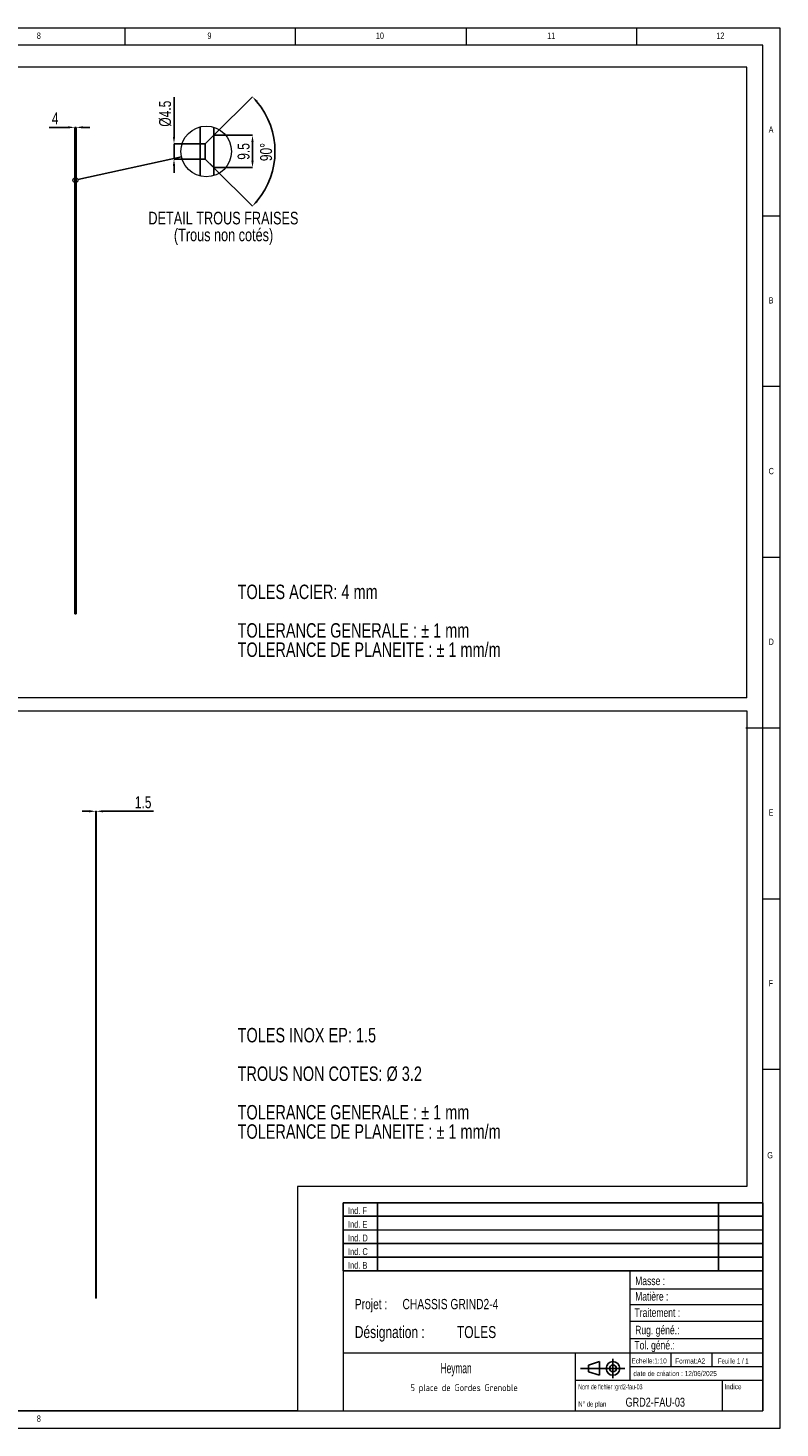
# Model space of a CAD drawing. Header units: millimetres. Extents: x 3 to 589, y 5 to 415.
# Tile 9 of 9: x 369 to 589, y 5 to 415. Entities that reach past the tile are written whole.
import ezdxf

# ---------------------------------------------------------------- set-up
doc = ezdxf.new("R2010")
doc.units = ezdxf.units.MM
doc.header["$PDSIZE"] = -1
doc.linetypes.add('HIDDEN', pattern=[1.905, 1.27, -0.635])
for name, color, linetype in [('COTES', 1, 'Continuous'), ('NOTES', 6, 'Continuous'), ('TRAIT-TIRET', 2, 'HIDDEN')]:
    doc.layers.add(name, color=color, linetype=linetype)
doc.layers.add('TRAIT-FORT', color=4, linetype='Continuous', lineweight=25)
doc.styles.add('SLDTEXTSTYLE0', font='TXT', dxfattribs={"width": 0.75})
doc.styles.add('SLDTEXTSTYLE1', font='TXT', dxfattribs={"width": 0.617423})
doc.styles.add('SLDTEXTSTYLE2', font='TXT', dxfattribs={"width": 0.7})
doc.styles.add('SLDTEXTSTYLE3', font='ISOCP3', dxfattribs={"width": 0.96})
doc.styles.add('SLDTEXTSTYLE4', font='TXT', dxfattribs={"width": 0.605})
doc.styles.add('SLDTEXTSTYLE5', font='TXT', dxfattribs={"width": 0.692308})
doc.dimstyles.new('SLDDIMSTYLE4', dxfattribs={"dimtxt": 3.5, "dimasz": 2, "dimexe": 0, "dimexo": 0.0625, "dimgap": 0.875, "dimtad": 1, "dimlfac": 10, "dimrnd": 1e-09, "dimzin": 12, "dimdsep": 46, "dimtxsty": 'SLDTEXTSTYLE0', "dimsah": 1, "dimcen": 0.09, "dimadec": 0, "dimazin": 3, "dimtfac": 1, "dimtmove": 0, "dimatfit": 0, "dimfxl": 1, "dimfrac": 2, "dimtolj": 1, "dimtzin": 12, "dimarcsym": 0})
doc.dimstyles.new('SLDDIMSTYLE5', dxfattribs={"dimtxt": 0.18, "dimasz": 2, "dimexe": 0, "dimexo": 0.0625, "dimgap": 0, "dimtad": 0, "dimtih": 1, "dimtoh": 1, "dimdec": 0, "dimrnd": 1e-09, "dimzin": 0, "dimdsep": 46, "dimtxsty": 'Standard', "dimblk1": 'NONE', "dimblk2": 'NONE', "dimsah": 1, "dimcen": 0.09, "dimadec": 0, "dimazin": 0, "dimtfac": 2, "dimtdec": 0, "dimtofl": 0, "dimtmove": 0, "dimatfit": 3, "dimldrblk": 'NONE', "dimfxl": 1, "dimfrac": 2, "dimtolj": 1, "dimtzin": 0, "dimarcsym": 0})
doc.dimstyles.new('SLDDIMSTYLE6', dxfattribs={"dimtxt": 3.5, "dimasz": 2, "dimexe": 0, "dimexo": 0.0625, "dimgap": 0.875, "dimtad": 1, "dimdec": 1, "dimrnd": 1e-09, "dimzin": 12, "dimdsep": 46, "dimtxsty": 'SLDTEXTSTYLE0', "dimsah": 1, "dimcen": 0.09, "dimadec": 0, "dimazin": 3, "dimtfac": 1, "dimtofl": 0, "dimtmove": 0, "dimatfit": 3, "dimfxl": 1, "dimfrac": 2, "dimtolj": 1, "dimtzin": 12, "dimarcsym": 0})
doc.dimstyles.new('SLDDIMSTYLE7', dxfattribs={"dimtxt": 3.5, "dimasz": 2, "dimexe": 0, "dimexo": 0.0625, "dimgap": 0.875, "dimtad": 1, "dimrnd": 1e-09, "dimzin": 12, "dimdsep": 46, "dimtxsty": 'SLDTEXTSTYLE0', "dimsah": 1, "dimcen": 0.09, "dimadec": 0, "dimazin": 3, "dimtfac": 1, "dimtmove": 0, "dimatfit": 0, "dimfxl": 1, "dimfrac": 2, "dimtolj": 1, "dimtzin": 12, "dimarcsym": 0})
doc.dimstyles.new('SLDDIMSTYLE8', dxfattribs={"dimtxt": 3.5, "dimasz": 2, "dimexe": 0, "dimexo": 0.0625, "dimgap": 0.875, "dimtad": 1, "dimdec": 4, "dimzin": 12, "dimdsep": 46, "dimtxsty": 'SLDTEXTSTYLE0', "dimsah": 1, "dimcen": 0.09, "dimazin": 3, "dimtfac": 1, "dimtofl": 0, "dimtmove": 0, "dimatfit": 3, "dimfxl": 1, "dimfrac": 2, "dimtolj": 1, "dimtzin": 12, "dimarcsym": 0})

# ---------------------------------------------------------------- blocks, each defined once
blk = doc.blocks.new('TAB MODIFS')
for p, q in [((123, 20), (0, 20)), ((0, 0), (0, 20)), ((10, 20), (10, 0)), ((110, 20), (110, 0)), ((123, 0), (123, 20)), ((0, 16), (123, 16)), ((0, 8), (123, 8)), ((0, 4), (123, 4)), ((0, 0), (123, 0))]:
    blk.add_line(p, q)
at = {"color": 7, "linetype": 'Continuous', "lineweight": 18}
blk.add_line((0, 12), (123, 12), dxfattribs=at)
at = {"color": 7}
for tag in ['AUTOATTR0', 'AUTOATTR1', 'AUTOATTR2', 'AUTOATTR3', 'AUTOATTR4', 'AUTOATTR5', 'AUTOATTR6', 'AUTOATTR7', 'AUTOATTR8', 'AUTOATTR9']:
    blk.add_attdef(tag, (0, 0), '', height=1, dxfattribs=at)
at = {"layer": 'NOTES', "color": 211, "char_height": 2, "attachment_point": 1, "style": 'SLDTEXTSTYLE0'}
for s, insert in [('Ind. F', (1.36, 18.66)), ('Ind. E', (1.36, 14.66)), ('Ind. D', (1.36, 10.66)), ('Ind. C', (1.36, 6.66)), ('Ind. B', (1.36, 2.66))]:
    blk.add_mtext(s, dxfattribs=dict(at, insert=insert))
blk = doc.blocks.new('Bloc2')
for p, q in [((2.32, 3.8), (5.55, 4.8)), ((5.55, 4.8), (5.55, 0.8)), ((9.48, 0), (9.48, 5.6)), ((0, 2.8), (12.98, 2.8)), ((2.32, 1.8), (2.32, 3.8)), ((5.55, 0.8), (2.32, 1.8))]:
    blk.add_line(p, q)
for radius in [2, 1]:
    blk.add_circle((9.48, 2.8), radius)
blk = doc.blocks.new('SW_NOTE_0')
at = {"layer": 'NOTES', "color": 0, "char_height": 4.2333, "attachment_point": 1, "style": 'SLDTEXTSTYLE0'}
for s, insert in [('TOLES INOX EP: 1.5', (0, 5.46)), ('TROUS NON COTES: Ø 3.2', (0, -5.83)), ('TOLERANCE GENERALE : ± 1 mm', (0, -17.12)), ('TOLERANCE DE PLANEITE : ± 1 mm/m', (0, -22.77))]:
    blk.add_mtext(s, dxfattribs=dict(at, insert=insert))
blk = doc.blocks.new('SW_NOTE_1')
at = {"layer": 'NOTES', "color": 0, "char_height": 4.2333, "attachment_point": 1, "style": 'SLDTEXTSTYLE0'}
for s, insert in [('TOLES ACIER: 4 mm', (0, 5.46)), ('TOLERANCE GENERALE : ± 1 mm', (0, -5.83)), ('TOLERANCE DE PLANEITE : ± 1 mm/m', (0, -11.48))]:
    blk.add_mtext(s, dxfattribs=dict(at, insert=insert))
blk = doc.blocks.new('SW_NOTE_2')
at = {"layer": 'NOTES', "color": 0, "char_height": 3.7042, "attachment_point": 2, "style": 'SLDTEXTSTYLE0'}
for s, insert in [('DETAIL TROUS FRAISES', (25.06, 4.77)), ('(Trous non cotés)', (25.1, -0.16))]:
    blk.add_mtext(s, dxfattribs=dict(at, insert=insert))
blk = doc.blocks.new('SW_NOTE_3')
at = {"layer": 'NOTES', "color": 0, "char_height": 3.5, "attachment_point": 1, "style": 'SLDTEXTSTYLE0'}
for s, insert in [('Désignation :', (0, 4.51)), ('TOLES', (29.93, 4.51))]:
    blk.add_mtext(s, dxfattribs=dict(at, insert=insert))
blk = doc.blocks.new('SW_NOTE_4')
at = {"layer": 'NOTES', "color": 0, "char_height": 3, "attachment_point": 1, "style": 'SLDTEXTSTYLE0'}
for s, insert in [('Projet :', (0, 3.87)), ('CHASSIS GRIND2-4', (13.98, 3.87))]:
    blk.add_mtext(s, dxfattribs=dict(at, insert=insert))
blk = doc.blocks.new('SW_NOTE_5')
at = {"layer": 'NOTES', "color": 0, "insert": (16.91, 2.58), "char_height": 2, "attachment_point": 2, "style": 'SLDTEXTSTYLE3'}
blk.add_mtext('5 place de Gordes Grenoble', dxfattribs=at)
blk = doc.blocks.new('_D_66')
at = {"layer": 'COTES', "color": 0, "lineweight": -2, "transparency": 16777216}
for p, q in [((380.29, 385.9), (374.79, 385.9)), ((382.29, 377.49), (382.29, 385.9)), ((382.69, 385.9), (382.29, 385.9)), ((382.69, 377.49), (382.69, 385.9)), ((384.69, 385.9), (386.69, 385.9))]:
    blk.add_line(p, q, dxfattribs=at)
at = {"layer": 'COTES', "color": 0, "transparency": 16777216}
for points in [[(380.29, 386.23), (380.29, 385.57), (382.29, 385.9)], [(384.69, 386.23), (384.69, 385.57), (382.69, 385.9)]]:
    blk.add_solid(points, dxfattribs=at)
at = {"layer": 'Defpoints', "color": 0, "transparency": 16777216}
for p in [(382.29, 385.9), (382.29, 377.43), (382.69, 377.43)]:
    blk.add_point(p, dxfattribs=at)
at = {"layer": 'COTES', "color": 0, "transparency": 16777216, "insert": (376.54, 390.28), "char_height": 3.5, "attachment_point": 2, "style": 'SLDTEXTSTYLE0'}
blk.add_mtext('\\A1;4', dxfattribs=at)
blk = doc.blocks.new('_None')
blk = doc.blocks.new('_D_67')
at = {"layer": 'COTES', "color": 0, "lineweight": -2, "transparency": 16777216}
for p, q in [((423.09, 383.6), (434.38, 383.6)), ((434.38, 381.6), (434.38, 376.1)), ((423.09, 374.1), (434.38, 374.1))]:
    blk.add_line(p, q, dxfattribs=at)
at = {"layer": 'COTES', "color": 0, "transparency": 16777216}
for points in [[(434.04, 381.6), (434.71, 381.6), (434.38, 383.6)], [(434.04, 376.1), (434.71, 376.1), (434.38, 374.1)]]:
    blk.add_solid(points, dxfattribs=at)
at = {"layer": 'Defpoints', "color": 0, "transparency": 16777216}
for p in [(423.03, 383.6), (423.03, 374.1), (434.38, 374.1)]:
    blk.add_point(p, dxfattribs=at)
at = {"layer": 'COTES', "color": 0, "transparency": 16777216, "insert": (430, 378.85), "char_height": 3.5, "attachment_point": 2, "rotation": 90, "style": 'SLDTEXTSTYLE0'}
blk.add_mtext('\\A1;9.5', dxfattribs=at)
blk = doc.blocks.new('_D_68')
at = {"layer": 'COTES', "color": 0, "lineweight": -2, "transparency": 16777216}
for p, q in [((411.37, 383.1), (411.37, 394.72)), ((418.97, 381.1), (411.37, 381.1)), ((411.37, 376.6), (411.37, 381.1)), ((418.97, 376.6), (411.37, 376.6)), ((411.37, 374.6), (411.37, 372.6))]:
    blk.add_line(p, q, dxfattribs=at)
at = {"layer": 'COTES', "color": 0, "transparency": 16777216}
for points in [[(411.03, 383.1), (411.7, 383.1), (411.37, 381.1)], [(411.03, 374.6), (411.7, 374.6), (411.37, 376.6)]]:
    blk.add_solid(points, dxfattribs=at)
at = {"layer": 'Defpoints', "color": 0, "transparency": 16777216}
for p in [(411.37, 381.1), (419.03, 381.1), (419.03, 376.6)]:
    blk.add_point(p, dxfattribs=at)
at = {"layer": 'COTES', "color": 0, "transparency": 16777216, "insert": (406.99, 389.91), "char_height": 3.5, "attachment_point": 2, "rotation": 90, "style": 'SLDTEXTSTYLE0'}
blk.add_mtext('\\A1;%%c4.5', dxfattribs=at)
blk = doc.blocks.new('_D_69')
at = {"layer": 'COTES', "color": 0, "lineweight": -2, "transparency": 16777216}
for p, q in [((423.08, 383.64), (434.33, 394.89)), ((423.08, 374.05), (434.33, 362.8))]:
    blk.add_line(p, q, dxfattribs=at)
blk.add_arc((418.28, 378.85), 22.69, 320.0517, 39.9483, dxfattribs=at)
at = {"layer": 'COTES', "color": 0, "transparency": 16777216}
for points in [[(435.43, 393.19), (435.92, 393.64), (434.33, 394.89)], [(435.92, 364.05), (435.43, 364.5), (434.33, 362.8)]]:
    blk.add_solid(points, dxfattribs=at)
at = {"layer": 'Defpoints', "color": 0, "transparency": 16777216}
for p in [(423.03, 383.6), (420.53, 381.1), (420.53, 376.6), (423.03, 374.1), (440.2, 372.97)]:
    blk.add_point(p, dxfattribs=at)
at = {"layer": 'COTES', "color": 0, "transparency": 16777216, "insert": (436.6, 376), "char_height": 3.5, "attachment_point": 1, "rotation": 90, "style": 'SLDTEXTSTYLE0'}
blk.add_mtext('\\A1;90°', dxfattribs=at)
blk = doc.blocks.new('_D_70')
at = {"layer": 'COTES', "color": 0, "lineweight": -2, "transparency": 16777216}
for p, q in [((386.44, 185.61), (384.44, 185.61)), ((388.44, 177.07), (388.44, 185.61)), ((388.44, 185.61), (388.59, 185.61)), ((388.59, 177.07), (388.59, 185.61)), ((390.59, 185.61), (405.38, 185.61))]:
    blk.add_line(p, q, dxfattribs=at)
at = {"layer": 'COTES', "color": 0, "transparency": 16777216}
for points in [[(386.44, 185.95), (386.44, 185.28), (388.44, 185.61)], [(390.59, 185.95), (390.59, 185.28), (388.59, 185.61)]]:
    blk.add_solid(points, dxfattribs=at)
at = {"layer": 'Defpoints', "color": 0, "transparency": 16777216}
for p in [(388.59, 185.61), (388.44, 177.01), (388.59, 177.01)]:
    blk.add_point(p, dxfattribs=at)
at = {"layer": 'COTES', "color": 0, "transparency": 16777216, "insert": (402.32, 189.99), "char_height": 3.5, "attachment_point": 2, "style": 'SLDTEXTSTYLE0'}
blk.add_mtext('\\A1;1.5', dxfattribs=at)

msp = doc.modelspace()

# ---------------------------------------------------------------- linework, layer by layer
at = {"lineweight": 18}
for p, q in [((589, 415), (5, 415)), ((397, 415), (397, 410)), ((447, 410), (447, 415)), ((497, 415), (497, 410)), ((547, 410), (547, 415)), ((589, 5), (589, 415)), ((584, 410), (10, 410)), ((584, 10), (584, 410)), ((579.29646, 403.56102), (10, 403.56102)), ((579.29646, 218.83931), (579.29646, 403.56102)), ((584, 360), (589, 360)), ((589, 310), (584, 310)), ((584, 260), (589, 260)), ((579.29646, 218.83931), (10, 218.83931)), ((10, 215.06442), (579.29646, 215.06442)), ((579.29646, 215.06442), (579.29646, 75.70163)), ((589, 210), (579, 210)), ((584, 160), (589, 160)), ((589, 110), (584, 110)), ((579.29646, 75.70163), (447.57081, 75.70163)), ((447.57081, 75.70163), (447.57081, 10)), ((461, 51), (461, 10)), ((584, 51), (461, 51)), ((545, 51), (545, 19)), ((584, 51), (584, 10)), ((545, 45.75642), (584, 45.75642)), ((545, 41.17842), (584, 41.17842)), ((545, 36.24486), (584, 36.24486)), ((545, 31.17795), (584, 31.17795)), ((461, 27), (584, 27)), ((529, 27), (529, 10)), ((557, 27), (557, 23)), ((569, 27), (569, 23)), ((545, 23), (584, 23)), ((529, 19), (584, 19)), ((572, 19), (572, 10)), ((447.57081, 10), (10, 10)), ((10, 10), (584, 10)), ((461, 10.00044), (584, 10)), ((5, 5), (589, 5))]:
    msp.add_line(p, q, dxfattribs=at)
at = {"lineweight": 25}
for p, q in [((423.0322, 383.59765), (420.5322, 381.09765)), ((420.5322, 381.09765), (419.0322, 381.09765)), ((420.5322, 381.09765), (420.5322, 376.59765)), ((419.0322, 376.59765), (420.5322, 376.59765)), ((420.5322, 376.59765), (423.0322, 374.09765))]:
    msp.add_line(p, q, dxfattribs=at)
at = {"lineweight": 18}
for centre, radius in [((420.81598, 378.84755), 7.40934), ((382.47072, 370.42776), 0.74093)]:
    msp.add_circle(centre, radius, dxfattribs=at)
at = {"layer": 'TRAIT-FORT', "lineweight": 25}
for p, q in [((419.0322, 386.03905), (419.0322, 371.65622)), ((423.0322, 385.91776), (423.0322, 371.77751)), ((382.69234, 377.42775), (382.29234, 377.42775)), ((382.29234, 377.42775), (382.29234, 243.42774)), ((382.69234, 377.42775), (382.69234, 243.42774)), ((382.69234, 243.42774), (382.29234, 243.42774)), ((388.587, 177.00748), (388.437, 177.00748)), ((388.437, 177.00748), (388.437, 43.00746)), ((388.587, 43.00746), (388.587, 177.00748)), ((388.437, 43.00746), (388.587, 43.00746))]:
    msp.add_line(p, q, dxfattribs=at)
at = {"layer": 'TRAIT-TIRET'}
for p, q in [((423.0322, 383.59765), (420.5322, 381.09765)), ((420.5322, 381.09765), (419.0322, 381.09765)), ((420.5322, 381.09765), (420.5322, 376.59768)), ((382.69234, 373.5278), (382.29234, 373.5278)), ((419.0322, 376.59768), (420.5322, 376.59768)), ((420.5322, 376.59768), (423.0322, 374.09762)), ((382.29234, 372.32769), (382.69234, 372.32769)), ((382.44234, 370.65285), (382.29234, 370.65285)), ((382.29234, 370.20271), (382.44234, 370.20271)), ((382.69234, 370.90271), (382.44234, 370.65285)), ((382.44234, 370.65285), (382.44234, 370.20271)), ((382.44234, 370.20271), (382.69234, 369.95285)), ((382.44234, 351.95282), (382.29234, 351.95282)), ((382.29234, 351.50269), (382.44234, 351.50269)), ((382.69234, 352.20268), (382.44234, 351.95282)), ((382.44234, 351.95282), (382.44234, 351.50269)), ((382.44234, 351.50269), (382.69234, 351.25282)), ((382.44234, 333.25279), (382.29234, 333.25279)), ((382.29234, 332.80285), (382.44234, 332.80285)), ((382.69234, 333.50285), (382.44234, 333.25279)), ((382.44234, 333.25279), (382.44234, 332.80285)), ((382.44234, 332.80285), (382.69234, 332.5528)), ((382.44234, 310.65281), (382.29234, 310.65281)), ((382.29234, 310.20268), (382.44234, 310.20268)), ((382.69234, 310.90267), (382.44234, 310.65281)), ((382.44234, 310.65281), (382.44234, 310.20268)), ((382.44234, 310.20268), (382.69234, 309.95281)), ((382.44234, 288.05283), (382.29234, 288.05283)), ((382.29234, 287.60269), (382.44234, 287.60269)), ((382.69234, 288.30269), (382.44234, 288.05283)), ((382.44234, 288.05283), (382.44234, 287.60269)), ((382.44234, 287.60269), (382.69234, 287.35283)), ((382.44234, 269.3528), (382.29234, 269.3528)), ((382.29234, 268.90267), (382.44234, 268.90267)), ((382.69234, 269.60285), (382.44234, 269.3528)), ((382.44234, 269.3528), (382.44234, 268.90267)), ((382.44234, 268.90267), (382.69234, 268.6528)), ((382.44234, 250.65277), (382.29234, 250.65277)), ((382.29234, 250.20283), (382.44234, 250.20283)), ((382.69234, 250.90283), (382.44234, 250.65277)), ((382.44234, 250.65277), (382.44234, 250.20283)), ((382.44234, 250.20283), (382.69234, 249.95278)), ((382.69234, 248.5278), (382.29234, 248.5278)), ((382.29234, 247.32769), (382.69234, 247.32769))]:
    msp.add_line(p, q, dxfattribs=at)

# ---------------------------------------------------------------- block references
for name, p in [('TAB MODIFS', (460.99356, 50.98986)), ('Bloc2', (530.55991, 19.6343))]:
    msp.add_blockref(name, p)
at = {"layer": 'NOTES'}
for name, p in [('SW_NOTE_2', (400.79027, 356.41551)), ('SW_NOTE_1', (430.01336, 246.52943)), ('SW_NOTE_0', (430.01336, 116.70642)), ('SW_NOTE_4', (464.36724, 38.92518)), ('SW_NOTE_3', (464.36724, 30.33513)), ('SW_NOTE_5', (479.50269, 15.21327))]:
    msp.add_blockref(name, p, dxfattribs=at)

# ---------------------------------------------------------------- texts
for s, insert, char_height, attachment_point, style in [('8', (371.16667, 413.66802), 1.85208, 1, 'SLDTEXTSTYLE0'), ('9', (421.16667, 413.66802), 1.85208, 1, 'SLDTEXTSTYLE0'), ('10', (470.54167, 413.66802), 1.852083, 1, 'SLDTEXTSTYLE0'), ('11', (520.75001, 413.66802), 1.852083, 1, 'SLDTEXTSTYLE0'), ('12', (570.33334, 413.66802), 1.852083, 1, 'SLDTEXTSTYLE0'), ('A', (585.66668, 386.16802), 1.85208, 1, 'SLDTEXTSTYLE0'), ('B', (585.66668, 336.16802), 1.85208, 1, 'SLDTEXTSTYLE0'), ('C', (585.66668, 286.16802), 1.85208, 1, 'SLDTEXTSTYLE0'), ('D', (585.66668, 236.16802), 1.85208, 1, 'SLDTEXTSTYLE0'), ('E', (585.66668, 186.16802), 1.85208, 1, 'SLDTEXTSTYLE0'), ('F', (585.66668, 136.16802), 1.85208, 1, 'SLDTEXTSTYLE0'), ('G', (585.25156, 85.82333), 1.85208, 1, 'SLDTEXTSTYLE0'), ('Masse :', (546.53316, 49.34594), 2.5, 1, 'SLDTEXTSTYLE0'), ('Matière :', (546.53316, 44.79932), 2.5, 1, 'SLDTEXTSTYLE0'), ('Traitement :', (546.34272, 40.04565), 2.5, 1, 'SLDTEXTSTYLE0'), ('Rug. géné.:', (546.55141, 34.94492), 2.5, 1, 'SLDTEXTSTYLE0'), ('Tol. géné.:', (546.32359, 30.49933), 2.5, 1, 'SLDTEXTSTYLE0'), ('Echelle:1:10', (545.45345, 25.40475), 1.5, 1, 'SLDTEXTSTYLE0'), ('Format:A2', (558.28928, 25.38016), 1.5, 1, 'SLDTEXTSTYLE0'), ('Feuille 1 / 1', (570.80638, 25.38398), 1.5, 1, 'SLDTEXTSTYLE5'), ('Heyman', (494.06274, 24.02676), 3, 2, 'SLDTEXTSTYLE4'), ('date de création : 12/06/2025', (546.00896, 21.69475), 1.5, 1, 'SLDTEXTSTYLE0'), ('Nom de fichier :grd2-fau-03', (529.8524, 17.81537), 1.5, 1, 'SLDTEXTSTYLE1'), ('Indice', (572.69269, 17.86016), 1.5, 1, 'SLDTEXTSTYLE0'), ('N° de plan', (529.87812, 12.76503), 1.5, 1, 'SLDTEXTSTYLE2'), ('GRD2-FAU-03', (543.73774, 13.8797), 2.6458333, 1, 'SLDTEXTSTYLE0'), ('8', (371.16667, 8.66802), 1.85208, 1, 'SLDTEXTSTYLE0')]:
    msp.add_mtext(s, dxfattribs=dict(at, insert=insert, char_height=char_height, attachment_point=attachment_point, style=style))

# ---------------------------------------------------------------- dimensions: what is measured, and where the dimension line sits
at = {"layer": 'COTES'}
dim = msp.add_linear_dim(base=(411.3656, 381.09765), p1=(419.0322, 376.59765), p2=(419.0322, 381.09765), angle=90, text='%%c<>', dimstyle='SLDDIMSTYLE7', dxfattribs=at)
dim.commit()
dim.dimension.update_dxf_attribs({"geometry": '_D_68', "text_midpoint": (411.3656, 389.91015), "dimtype": 160})
dim = msp.add_angular_dim_2l(base=(440.20011, 372.97476), line1=((420.5322, 376.59765), (423.0322, 374.09765)), line2=((423.0322, 383.59765), (420.5322, 381.09765)), dimstyle='SLDDIMSTYLE8', dxfattribs=at)
dim.commit()
dim.dimension.update_dxf_attribs({"geometry": '_D_69', "text_midpoint": (440.97329, 378.84765), "dimtype": 162})
for base, p1, p2, picture, middle in [((382.29234, 385.90154), (382.69234, 377.42776), (382.29234, 377.42776), '_D_66', (376.54234, 385.90154)), ((388.587, 185.61476), (388.437, 177.00755), (388.587, 177.00755), '_D_70', (402.32142, 185.61476))]:
    dim = msp.add_linear_dim(base=base, p1=p1, p2=p2, dimstyle='SLDDIMSTYLE4', dxfattribs=at)
    dim.commit()
    dim.dimension.update_dxf_attribs({"geometry": picture, "text_midpoint": middle, "dimtype": 160})
dim = msp.add_linear_dim(base=(434.37718, 374.09765), p1=(423.0322, 383.59765), p2=(423.0322, 374.09765), angle=90, dimstyle='SLDDIMSTYLE6', dxfattribs=at)
dim.commit()
dim.dimension.update_dxf_attribs({"geometry": '_D_67', "text_midpoint": (434.37718, 378.84765), "dimtype": 160})

# ---------------------------------------------------------------- leaders
at = {"lineweight": 18, "has_arrowhead": 0}
msp.add_leader([(413.57904, 377.25856), (383.19441, 370.58667)], dimstyle='SLDDIMSTYLE5', dxfattribs=at)

doc.saveas('drawing.dxf')
